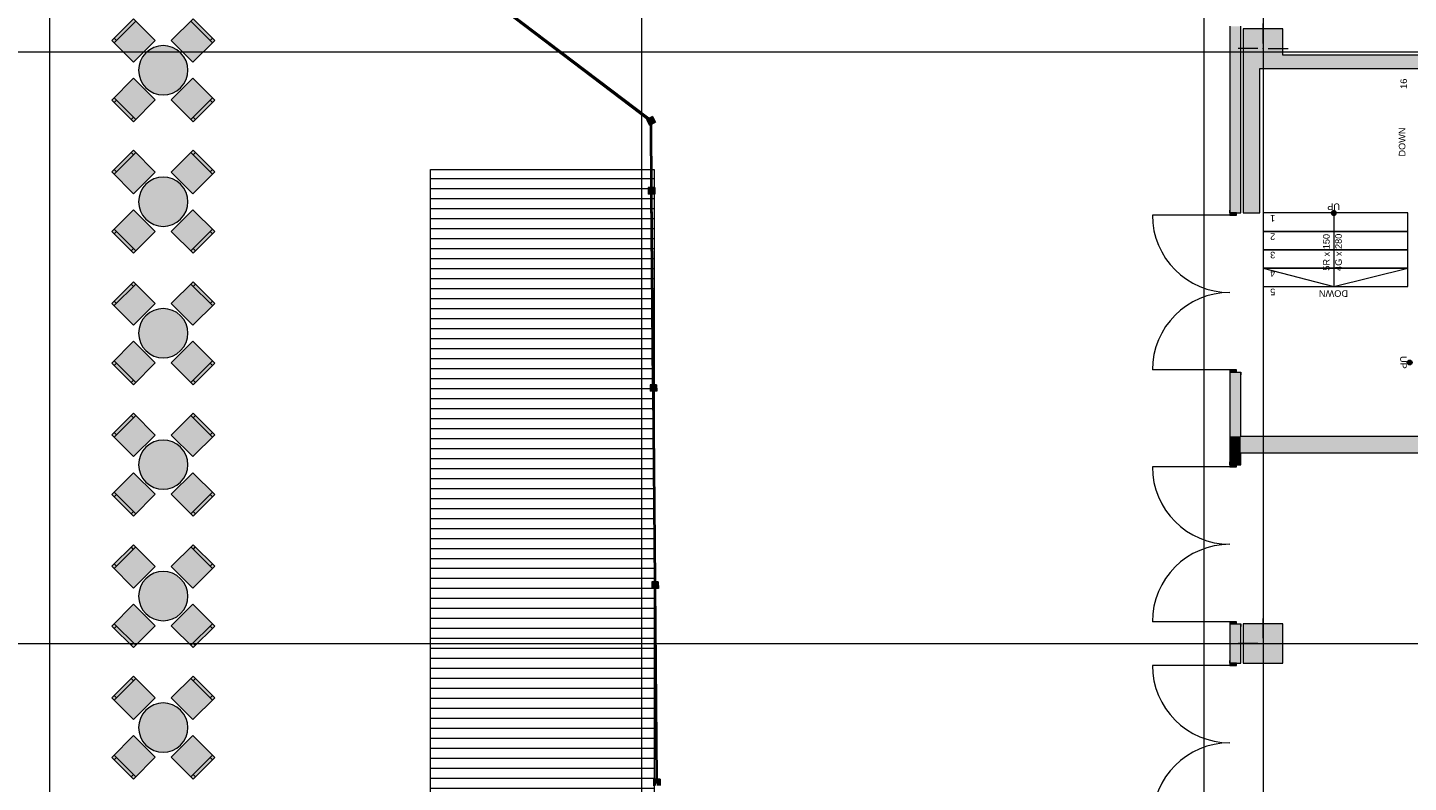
# Model space of a CAD drawing. Header units: millimetres. Extents: x -14761 to 157739, y -22400 to 107990.
# Tile 53 of 256: x 17665 to 38660, y 60888 to 72370. Entities that reach past the tile are written whole.
import ezdxf

# ---------------------------------------------------------------- set-up
doc = ezdxf.new("R2010")
doc.units = ezdxf.units.MM
doc.header["$MEASUREMENT"] = 0
doc.linetypes.add('Wipeout_Contour', pattern=[1000, 0, -1000])
for name, color, linetype in [('Интерьер - Мебель', 7, 'Continuous'), ('Конструктив - Колонны', 7, 'Continuous'), ('Конструктив - лестницы сущ', 7, 'Continuous'), ('Конструктив - Стены Внутр сущ.', 7, 'Continuous'), ('Конструктив - Стены наружние фасад', 7, 'Continuous'), ('Местность - Забор', 7, 'Continuous'), ('Элемент Модели - Оси', 7, 'Continuous')]:
    doc.layers.add(name, color=color, linetype=linetype)
doc.styles.add('СГЕНЕРИР_СТИЛЬ_1', font='txt')

msp = doc.modelspace()

# ---------------------------------------------------------------- hatches: boundary and pattern name
at = {"linetype": 'Continuous', "lineweight": 15, "true_color": 0xb1b1b1}
h = msp.add_hatch(dxfattribs=at)
h.set_pattern_fill('Настил_01', color=253, style=0, pattern_type=2)
h.set_pattern_definition([(0, (0, 0), (0, 152), [])])
h.paths.add_polyline_path([(23793, 70209), (27193, 70209), (27193, 49809), (23793, 49809)])
at = {"layer": 'Интерьер - Мебель', "linetype": 'Continuous', "lineweight": 0, "true_color": 0xffffff}
for points in [[(19276, 71843), (19605, 72172), (19273, 72504), (18944, 72175)], [(19849, 72172), (20178, 71843), (20510, 72175), (20181, 72504)], [(19992, 71986, 1), (19462, 71456, 1)], [(19605, 71270), (19276, 71599), (18944, 71266), (19273, 70938)], [(20178, 71599), (19849, 71270), (20181, 70938), (20510, 71266)], [(19276, 69843), (19605, 70172), (19273, 70504), (18944, 70175)], [(19849, 70172), (20178, 69843), (20510, 70175), (20181, 70504)], [(19992, 69986, 1), (19462, 69456, 1)], [(19605, 69270), (19276, 69599), (18944, 69266), (19273, 68938)], [(20178, 69599), (19849, 69270), (20181, 68938), (20510, 69266)], [(19276, 67843), (19605, 68172), (19273, 68504), (18944, 68175)], [(19849, 68172), (20178, 67843), (20510, 68175), (20181, 68504)], [(19992, 67986, 1), (19462, 67456, 1)], [(19605, 67270), (19276, 67599), (18944, 67266), (19273, 66938)], [(20178, 67599), (19849, 67270), (20181, 66938), (20510, 67266)], [(19276, 65843), (19605, 66172), (19273, 66504), (18944, 66175)], [(19849, 66172), (20178, 65843), (20510, 66175), (20181, 66504)], [(19992, 65986, 1), (19462, 65456, 1)], [(19605, 65270), (19276, 65599), (18944, 65266), (19273, 64938)], [(20178, 65599), (19849, 65270), (20181, 64938), (20510, 65266)], [(19276, 63843), (19605, 64172), (19273, 64504), (18944, 64175)], [(19849, 64172), (20178, 63843), (20510, 64175), (20181, 64504)], [(19992, 63986, 1), (19462, 63456, 1)], [(19605, 63270), (19276, 63599), (18944, 63266), (19273, 62938)], [(20178, 63599), (19849, 63270), (20181, 62938), (20510, 63266)], [(19276, 61843), (19605, 62172), (19273, 62504), (18944, 62175)], [(19849, 62172), (20178, 61843), (20510, 62175), (20181, 62504)], [(19992, 61986, 1), (19462, 61456, 1)], [(19605, 61270), (19276, 61599), (18944, 61266), (19273, 60938)], [(20178, 61599), (19849, 61270), (20181, 60938), (20510, 61266)]]:
    msp.add_hatch(color=7, dxfattribs=at).paths.add_polyline_path(points)
at = {"layer": 'Конструктив - Колонны', "linetype": 'Continuous', "lineweight": 0, "true_color": 0x000000}
for points in [[(36150, 71750), (36400, 71750), (36750, 71750), (36750, 71950), (36750, 72350), (36150, 72350)], [(36150, 62700), (36750, 62700), (36750, 63300), (36150, 63300)]]:
    msp.add_hatch(color=18, dxfattribs=at).paths.add_polyline_path(points)
at = {"layer": 'Конструктив - лестницы сущ', "linetype": 'Continuous', "lineweight": 0, "true_color": 0xffffff}
for points in [[(37488, 69550, 1), (37563, 69550, 1)], [(38680, 67313, 1), (38680, 67238, 1)]]:
    msp.add_hatch(color=7, dxfattribs=at).paths.add_polyline_path(points)
at = {"layer": 'Конструктив - Стены Внутр сущ.', "linetype": 'Continuous', "lineweight": 0, "true_color": 0x000000}
for points in [[(44700, 71950), (36750, 71950), (36750, 71750), (44700, 71750)], [(36150, 71750), (36150, 69550), (36400, 69550), (36400, 71750)], [(35990, 65900), (35990, 66150), (35960, 66150), (35960, 65900)], [(36110, 65900), (36110, 66150), (35990, 66150), (35990, 65900)], [(36110, 66150), (36110, 65900), (42950, 65900), (42950, 66150)]]:
    msp.add_hatch(color=18, dxfattribs=at).paths.add_polyline_path(points)
at = {"layer": 'Конструктив - Стены наружние фасад', "linetype": 'Continuous', "lineweight": 0, "true_color": 0x000000}
for points in [[(35945, 72390), (35945, 69550), (35960, 69550), (35960, 72390)], [(35960, 72390), (35960, 69550), (35990, 69550), (35990, 72390)], [(35990, 72390), (35990, 69550), (36110, 69550), (36110, 72390)], [(35945, 65720), (35960, 65720), (35960, 67130), (35945, 67130)], [(35960, 66150), (35990, 66150), (35990, 67130), (35960, 67130)], [(35990, 66150), (36110, 66150), (36110, 67130), (35990, 67130)], [(35960, 65900), (35960, 65720), (35990, 65720), (35990, 65900)], [(35990, 65900), (35990, 65720), (36110, 65720), (36110, 65900)], [(35960, 63300), (35945, 63300), (35945, 62700), (35960, 62700)], [(35960, 63300), (35960, 62700), (35990, 62700), (35990, 63300)], [(35990, 63300), (35990, 62700), (36110, 62700), (36110, 63300)]]:
    msp.add_hatch(color=18, dxfattribs=at).paths.add_polyline_path(points)
at = {"layer": 'Конструктив - Стены наружние фасад', "linetype": 'Continuous', "lineweight": 0, "true_color": 0x7f7f7f}
for points in [[(35945, 69550), (35945, 69518), (36045, 69518), (36045, 69550)], [(36045, 67130), (36045, 67162), (35945, 67162), (35945, 67130)], [(35945, 65720), (35945, 65688), (36045, 65688), (36045, 65720)], [(36045, 63300), (36045, 63332), (35945, 63332), (35945, 63300)], [(35945, 62700), (35945, 62668), (36045, 62668), (36045, 62700)]]:
    msp.add_hatch(color=8, dxfattribs=at).paths.add_polyline_path(points)

# ---------------------------------------------------------------- linework, layer by layer
at = {"color": 7, "linetype": 'Continuous', "lineweight": 15, "flags": 128}
msp.add_lwpolyline([(23793, 70209), (27193, 70209), (27193, 49809), (23793, 49809)], close=True, dxfattribs=at)
at = {"layer": 'Интерьер - Мебель', "color": 7, "linetype": 'Continuous', "lineweight": 15}
for p, q in [((18979, 72140), (19308, 72469)), ((20146, 72469), (20475, 72140)), ((19015, 72175), (18979, 72210)), ((20439, 72175), (20475, 72210)), ((19308, 70973), (18979, 71302)), ((19015, 71266), (18979, 71231)), ((20475, 71302), (20146, 70973)), ((20439, 71266), (20475, 71231)), ((19273, 71008), (19237, 70973)), ((20181, 71008), (20217, 70973)), ((18979, 70140), (19308, 70469)), ((19273, 70433), (19237, 70469)), ((20146, 70469), (20475, 70140)), ((20181, 70433), (20217, 70469)), ((19015, 70175), (18979, 70210)), ((20439, 70175), (20475, 70210)), ((19308, 68973), (18979, 69302)), ((20475, 69302), (20146, 68973)), ((19015, 69266), (18979, 69231)), ((20439, 69266), (20475, 69231)), ((19273, 69008), (19237, 68973)), ((20181, 69008), (20217, 68973)), ((18979, 68140), (19308, 68469)), ((19273, 68433), (19237, 68469)), ((20146, 68469), (20475, 68140)), ((20181, 68433), (20217, 68469)), ((19015, 68175), (18979, 68210)), ((20439, 68175), (20475, 68210)), ((19308, 66973), (18979, 67302)), ((19015, 67266), (18979, 67231)), ((20475, 67302), (20146, 66973)), ((20439, 67266), (20475, 67231)), ((19273, 67008), (19237, 66973)), ((20181, 67008), (20217, 66973)), ((18979, 66140), (19308, 66469)), ((19273, 66433), (19237, 66469)), ((20146, 66469), (20475, 66140)), ((20181, 66433), (20217, 66469)), ((19015, 66175), (18979, 66210)), ((20439, 66175), (20475, 66210)), ((19308, 64973), (18979, 65302)), ((20475, 65302), (20146, 64973)), ((19015, 65266), (18979, 65231)), ((20439, 65266), (20475, 65231)), ((19273, 65008), (19237, 64973)), ((20181, 65008), (20217, 64973)), ((18979, 64140), (19308, 64469)), ((19273, 64433), (19237, 64469)), ((20146, 64469), (20475, 64140)), ((20181, 64433), (20217, 64469)), ((19015, 64175), (18979, 64210)), ((20439, 64175), (20475, 64210)), ((19308, 62973), (18979, 63302)), ((19015, 63266), (18979, 63231)), ((20475, 63302), (20146, 62973)), ((20439, 63266), (20475, 63231)), ((19273, 63008), (19237, 62973)), ((20181, 63008), (20217, 62973)), ((18979, 62140), (19308, 62469)), ((19273, 62433), (19237, 62469)), ((20146, 62469), (20475, 62140)), ((20181, 62433), (20217, 62469)), ((19015, 62175), (18979, 62210)), ((20439, 62175), (20475, 62210)), ((19308, 60973), (18979, 61302)), ((19015, 61266), (18979, 61231)), ((20475, 61302), (20146, 60973)), ((20439, 61266), (20475, 61231)), ((19273, 61008), (19237, 60973)), ((20181, 61008), (20217, 60973))]:
    msp.add_line(p, q, dxfattribs=at)
at = {"layer": 'Интерьер - Мебель', "color": 7, "linetype": 'Continuous', "lineweight": 15, "flags": 128}
for points in [[(19276, 71843), (19605, 72172), (19273, 72504), (18944, 72175)], [(19849, 72172), (20178, 71843), (20510, 72175), (20181, 72504)], [(19605, 71270), (19276, 71599), (18944, 71266), (19273, 70938)], [(20178, 71599), (19849, 71270), (20181, 70938), (20510, 71266)], [(19276, 69843), (19605, 70172), (19273, 70504), (18944, 70175)], [(19849, 70172), (20178, 69843), (20510, 70175), (20181, 70504)], [(19605, 69270), (19276, 69599), (18944, 69266), (19273, 68938)], [(20178, 69599), (19849, 69270), (20181, 68938), (20510, 69266)], [(19276, 67843), (19605, 68172), (19273, 68504), (18944, 68175)], [(19849, 68172), (20178, 67843), (20510, 68175), (20181, 68504)], [(19605, 67270), (19276, 67599), (18944, 67266), (19273, 66938)], [(20178, 67599), (19849, 67270), (20181, 66938), (20510, 67266)], [(19276, 65843), (19605, 66172), (19273, 66504), (18944, 66175)], [(19849, 66172), (20178, 65843), (20510, 66175), (20181, 66504)], [(19605, 65270), (19276, 65599), (18944, 65266), (19273, 64938)], [(20178, 65599), (19849, 65270), (20181, 64938), (20510, 65266)], [(19276, 63843), (19605, 64172), (19273, 64504), (18944, 64175)], [(19849, 64172), (20178, 63843), (20510, 64175), (20181, 64504)], [(19605, 63270), (19276, 63599), (18944, 63266), (19273, 62938)], [(20178, 63599), (19849, 63270), (20181, 62938), (20510, 63266)], [(19276, 61843), (19605, 62172), (19273, 62504), (18944, 62175)], [(19849, 62172), (20178, 61843), (20510, 62175), (20181, 62504)], [(19605, 61270), (19276, 61599), (18944, 61266), (19273, 60938)], [(20178, 61599), (19849, 61270), (20181, 60938), (20510, 61266)]]:
    msp.add_lwpolyline(points, close=True, dxfattribs=at)
for points in [[(19992, 71986, 1), (19462, 71456, 1)], [(19992, 69986, 1), (19462, 69456, 1)], [(19992, 67986, 1), (19462, 67456, 1)], [(19992, 65986, 1), (19462, 65456, 1)], [(19992, 63986, 1), (19462, 63456, 1)], [(19992, 61986, 1), (19462, 61456, 1)]]:
    msp.add_lwpolyline(points, format="xyb", close=True, dxfattribs=at)
at = {"layer": 'Конструктив - Колонны', "color": 7, "linetype": 'Continuous', "lineweight": 15}
for p, q in [((36450, 72130), (36450, 72430)), ((36370, 72050), (36070, 72050)), ((36530, 72050), (36830, 72050)), ((36450, 71970), (36450, 71670)), ((36450, 63080), (36450, 63380)), ((36370, 63000), (36070, 63000)), ((36530, 63000), (36830, 63000)), ((36450, 62920), (36450, 62620))]:
    msp.add_line(p, q, dxfattribs=at)
at = {"layer": 'Конструктив - Колонны', "color": 7, "linetype": 'Continuous', "lineweight": 15, "flags": 128}
for points in [[(36750, 71950), (36750, 72350), (36150, 72350), (36150, 71750)], [(36400, 71750), (36750, 71750)]]:
    msp.add_lwpolyline(points, dxfattribs=at)
msp.add_lwpolyline([(36150, 62700), (36750, 62700), (36750, 63300), (36150, 63300)], close=True, dxfattribs=at)
at = {"layer": 'Конструктив - Колонны', "color": 7, "linetype": 'Continuous', "lineweight": 15}
for p in [(36450, 72050), (36450, 63000)]:
    msp.add_point(p, dxfattribs=at)
at = {"layer": 'Конструктив - лестницы сущ', "color": 7, "linetype": 'Continuous', "lineweight": 15}
for p, q in [((38650, 69550), (36450, 69550)), ((36450, 69550), (36450, 68430)), ((38650, 69550), (36450, 69550)), ((36450, 69550), (36450, 69270)), ((37525, 69550), (37525, 69270)), ((38650, 68430), (38650, 69550)), ((38650, 69270), (38650, 69550)), ((36450, 69270), (38650, 69270)), ((38650, 69270), (36450, 69270)), ((36450, 69270), (36450, 68990)), ((37525, 69270), (37525, 68710)), ((38650, 68990), (38650, 69270)), ((36450, 68990), (38650, 68990)), ((38650, 68990), (36450, 68990)), ((36450, 68990), (36450, 68710)), ((38650, 68710), (38650, 68990)), ((36450, 68710), (38650, 68710)), ((38650, 68710), (36450, 68710)), ((36450, 68710), (36450, 68430)), ((36450, 68710), (37525, 68430)), ((37525, 68710), (37525, 68430)), ((37525, 68430), (38650, 68710)), ((38650, 68430), (38650, 68710)), ((36450, 68430), (38650, 68430)), ((36450, 68430), (38650, 68430))]:
    msp.add_line(p, q, dxfattribs=at)
at = {"layer": 'Конструктив - лестницы сущ', "color": 7, "linetype": 'Continuous', "lineweight": 15, "flags": 128}
for points in [[(37488, 69550, 1), (37563, 69550, 1)], [(38680, 67313, -1), (38680, 67238, -1)]]:
    msp.add_lwpolyline(points, format="xyb", close=True, dxfattribs=at)
at = {"layer": 'Конструктив - Стены Внутр сущ.', "color": 7, "linetype": 'Continuous', "lineweight": 15, "flags": 128}
for points in [[(44700, 71950), (36750, 71950)], [(36150, 71750), (36150, 69550)], [(36400, 69550), (36400, 71750)], [(36750, 71750), (44700, 71750)], [(36150, 69550), (36400, 69550)], [(42950, 66150), (36110, 66150)], [(36110, 65900), (42950, 65900)]]:
    msp.add_lwpolyline(points, dxfattribs=at)
at = {"layer": 'Конструктив - Стены наружние фасад', "color": 7, "linetype": 'Continuous', "lineweight": 15}
for p, q in [((35945, 69518), (34767, 69518)), ((35945, 69550), (35945, 69593)), ((35945, 69550), (35945, 69593)), ((35945, 69550), (35945, 69593)), ((35945, 69550), (35960, 69550)), ((35945, 69550), (35945, 69518)), ((36045, 69550), (35945, 69550)), ((35945, 69550), (35960, 69550)), ((35945, 69550), (35960, 69550)), ((35945, 69518), (36045, 69518)), ((35960, 69550), (35990, 69550)), ((35960, 69550), (35990, 69550)), ((35960, 69550), (35990, 69550)), ((35990, 69550), (36045, 69550)), ((35990, 69550), (36045, 69550)), ((35990, 69550), (36045, 69550)), ((36045, 69550), (36110, 69550)), ((36045, 69518), (36045, 69550)), ((36045, 69550), (36110, 69550)), ((36045, 69550), (36110, 69550)), ((36110, 69550), (36110, 69593)), ((36110, 69550), (36110, 69593)), ((36110, 69550), (36110, 69593)), ((35945, 67162), (34767, 67162)), ((36045, 67162), (35945, 67162)), ((35945, 67162), (35945, 67130)), ((35945, 67130), (35945, 67087)), ((35945, 67130), (35960, 67130)), ((35945, 67130), (36045, 67130)), ((35945, 67130), (35960, 67130)), ((35945, 67130), (35960, 67130)), ((35945, 67130), (35945, 67087)), ((35945, 67130), (35945, 67087)), ((35960, 67130), (35990, 67130)), ((35960, 67130), (35990, 67130)), ((35960, 67130), (35990, 67130)), ((35990, 67130), (36045, 67130)), ((35990, 67130), (36045, 67130)), ((35990, 67130), (36045, 67130)), ((36045, 67130), (36045, 67162)), ((36045, 67130), (36110, 67130)), ((36045, 67130), (36110, 67130)), ((36045, 67130), (36110, 67130)), ((36110, 67130), (36110, 67087)), ((36110, 67130), (36110, 67087)), ((36110, 67130), (36110, 67087)), ((35945, 65720), (35945, 65763)), ((35945, 65720), (35945, 65763)), ((35945, 65720), (35945, 65763)), ((35945, 65720), (35960, 65720)), ((35945, 65720), (35945, 65688)), ((36045, 65720), (35945, 65720)), ((35945, 65720), (35960, 65720)), ((35945, 65720), (35960, 65720)), ((35960, 65720), (35990, 65720)), ((35960, 65720), (35990, 65720)), ((35960, 65720), (35990, 65720)), ((35990, 65720), (36045, 65720)), ((35990, 65720), (36045, 65720)), ((35990, 65720), (36045, 65720)), ((36045, 65720), (36110, 65720)), ((36045, 65688), (36045, 65720)), ((36045, 65720), (36110, 65720)), ((36045, 65720), (36110, 65720)), ((36110, 65720), (36110, 65763)), ((36110, 65720), (36110, 65763)), ((36110, 65720), (36110, 65763)), ((35945, 65688), (34767, 65688)), ((35945, 65688), (36045, 65688)), ((35945, 63332), (34767, 63332)), ((36045, 63332), (35945, 63332)), ((35945, 63332), (35945, 63300)), ((35945, 63300), (35945, 63257)), ((35945, 63300), (35960, 63300)), ((35945, 63300), (36045, 63300)), ((35945, 63300), (35960, 63300)), ((35945, 63300), (35960, 63300)), ((35945, 63300), (35945, 63257)), ((35945, 63300), (35945, 63257)), ((35960, 63300), (35990, 63300)), ((35960, 63300), (35990, 63300)), ((35960, 63300), (35990, 63300)), ((35990, 63300), (36045, 63300)), ((35990, 63300), (36045, 63300)), ((35990, 63300), (36045, 63300)), ((36045, 63300), (36045, 63332)), ((36045, 63300), (36110, 63300)), ((36045, 63300), (36110, 63300)), ((36045, 63300), (36110, 63300)), ((36110, 63300), (36110, 63257)), ((36110, 63300), (36110, 63257)), ((36110, 63300), (36110, 63257)), ((35945, 62668), (34767, 62668)), ((35945, 62700), (35945, 62743)), ((35945, 62700), (35945, 62743)), ((35945, 62700), (35945, 62743)), ((35945, 62700), (35960, 62700)), ((35945, 62700), (35945, 62668)), ((36045, 62700), (35945, 62700)), ((35945, 62700), (35960, 62700)), ((35945, 62700), (35960, 62700)), ((35945, 62668), (36045, 62668)), ((35960, 62700), (35990, 62700)), ((35960, 62700), (35990, 62700)), ((35960, 62700), (35990, 62700)), ((35990, 62700), (36045, 62700)), ((35990, 62700), (36045, 62700)), ((35990, 62700), (36045, 62700)), ((36045, 62700), (36110, 62700)), ((36045, 62668), (36045, 62700)), ((36045, 62700), (36110, 62700)), ((36045, 62700), (36110, 62700)), ((36110, 62700), (36110, 62743)), ((36110, 62700), (36110, 62743)), ((36110, 62700), (36110, 62743))]:
    msp.add_line(p, q, dxfattribs=at)
at = {"layer": 'Конструктив - Стены наружние фасад', "color": 7, "linetype": 'Continuous', "lineweight": 15, "flags": 128}
for points in [[(35945, 72390), (35945, 69550)], [(36110, 69550), (36110, 72390)], [(35945, 67130), (35945, 65720)], [(36110, 66150), (36110, 67130)], [(36110, 65720), (36110, 65900)], [(35945, 63300), (35945, 62700)], [(36110, 62700), (36110, 63300)]]:
    msp.add_lwpolyline(points, dxfattribs=at)
at = {"layer": 'Конструктив - Стены наружние фасад', "color": 7, "linetype": 'Continuous', "lineweight": 15}
for centre, start, end in [((35945, 69518), 180, 270), ((35945, 67162), 90, 180), ((35945, 65688), 180, 270), ((35945, 63332), 90, 180), ((35945, 62668), 180, 270), ((35945, 60312), 90, 180)]:
    msp.add_arc(centre, 1178, start, end, dxfattribs=at)
at = {"layer": 'Элемент Модели - Оси', "color": 7, "linetype": 'Continuous', "lineweight": 15}
for p, q in [((18000, 92200), (18000, -1975)), ((27000, 92200), (27000, -1975)), ((35550, 92200), (35550, -1975)), ((36450, 92200), (36450, -1975)), ((-12761, 72000), (155650, 72000)), ((-12761, 63000), (155650, 63000))]:
    msp.add_line(p, q, dxfattribs=at)

# ---------------------------------------------------------------- texts
at = {"layer": 'Конструктив - лестницы сущ', "color": 161, "lineweight": 20, "true_color": 0x78aaff, "char_height": 100, "style": 'СГЕНЕРИР_СТИЛЬ_1'}
for s, insert, attachment_point, rotation in [('\\A1;{\\pql;\\fArial|b0|i0|c204|p38;16}', (38590, 71438), 4, 90), ('\\A1;{\\pql;\\fArial|b0|i0|c204|p38;DOWN}', (38565, 70408), 4, 90), ('\\A1;{\\pql;\\fArial|b0|i0|c204|p38;1}', (36636, 69469), 4, 180), ('\\A1;{\\pql;\\fArial|b0|i0|c204|p38;UP}', (37620, 69645), 4, 180), ('\\A1;{\\pqc;\\pt0,7100;\\fArial|b0|i0|c204|p38;5R x \\fArial|b0|i0|c204|p38;150\\fArial|b0|i0|c204|p38;\\A1{\\H.66x;\\S^  ;}\\fArial|b0|i0|c204|p38;\\fArial|b0|i0|c204|p38;\\fArial|b0|i0|c204|p38;\\fArial|b0|i0|c204|p38;\\A1{\\H.66x;\\S^  ;}\\fArial|b0|i0|c204|p38;\\fArial|b0|i0|c204|p38;\\fArial|b0|i0|c204|p38;\\fArial|b0|i0|c204|p38;\\A1{\\H.66x;\\S^  ;}\\fArial|b0|i0|c204|p38;}', (37492, 68990), 8, 90), ('\\A1;{\\pqc;\\pt0,7100;\\fArial|b0|i0|c204|p38;4G x \\fArial|b0|i0|c204|p38;280\\fArial|b0|i0|c204|p38;\\A1{\\H.66x;\\S^  ;}\\fArial|b0|i0|c204|p38;\\fArial|b0|i0|c204|p38;\\fArial|b0|i0|c204|p38;\\fArial|b0|i0|c204|p38;\\A1{\\H.66x;\\S^  ;}\\fArial|b0|i0|c204|p38;\\fArial|b0|i0|c204|p38;\\fArial|b0|i0|c204|p38;\\fArial|b0|i0|c204|p38;\\A1{\\H.66x;\\S^  ;}\\fArial|b0|i0|c204|p38;}', (37548, 68990), 2, 90), ('\\A1;{\\pql;\\fArial|b0|i0|c204|p38;2}', (36636, 69189), 4, 180), ('\\A1;{\\pql;\\fArial|b0|i0|c204|p38;3}', (36636, 68910), 4, 180), ('\\A1;{\\pql;\\fArial|b0|i0|c204|p38;4}', (36636, 68629), 4, 180), ('\\A1;{\\pql;\\fArial|b0|i0|c204|p38;5}', (36636, 68350), 4, 180), ('\\A1;{\\pql;\\fArial|b0|i0|c204|p38;DOWN}', (37742, 68325), 4, 180), ('\\A1;{\\pqr;\\fArial|b0|i0|c204|p38;UP}', (38585, 67180), 6, 270)]:
    msp.add_mtext(s, dxfattribs=dict(at, insert=insert, attachment_point=attachment_point, rotation=rotation))

# ---------------------------------------------------------------- next in the draw order: wipeouts: each hides what was drawn before it
at = {"color": 254, "linetype": 'Wipeout_Contour', "lineweight": 0, "ltscale": 916942.560478}
msp.add_wipeout([(24771, 72754), (24765, 72746), (24789, 72728), (24786, 72724), (27089, 70980), (27094, 70983), (27120, 70963), (27126, 70971), (27104, 70988), (27109, 70990), (24798, 72740), (24795, 72736)], dxfattribs=at).dxf.layer = 'Местность - Забор'
at = {"color": 254, "linetype": 'Wipeout_Contour', "lineweight": 0, "ltscale": 816829.760922}
msp.add_wipeout([(27196, 63837), (27221, 60938), (27226, 60938), (27226, 60908), (27236, 60908), (27236, 60938), (27241, 60938), (27216, 63838), (27211, 63838), (27211, 63868), (27201, 63867), (27201, 63837)], dxfattribs=at).dxf.layer = 'Местность - Забор'

# ---------------------------------------------------------------- next in the draw order: hatches: boundary and pattern name
at = {"layer": 'Местность - Забор', "linetype": 'Continuous', "lineweight": 0, "true_color": 0x000000}
msp.add_hatch(color=18, dxfattribs=at).paths.add_polyline_path([(27236, 60908), (27226, 60908), (27226, 60938), (27181, 60937), (27182, 60837), (27227, 60838), (27227, 60868), (27237, 60868), (27237, 60838), (27282, 60838), (27281, 60938), (27236, 60938)])

# ---------------------------------------------------------------- next in the draw order: linework, layer by layer
at = {"layer": 'Местность - Забор', "color": 7, "linetype": 'Continuous', "lineweight": 15}
for p, q in [((27226, 60938), (27181, 60937)), ((27181, 60937), (27182, 60837)), ((27226, 60938), (27226, 60908)), ((27236, 60908), (27226, 60908)), ((27236, 60938), (27236, 60908)), ((27281, 60938), (27236, 60938)), ((27281, 60938), (27282, 60838))]:
    msp.add_line(p, q, dxfattribs=at)

# ---------------------------------------------------------------- next in the draw order: wipeouts: each hides what was drawn before it
at = {"color": 254, "linetype": 'Wipeout_Contour', "lineweight": 0, "ltscale": 849822.211302}
msp.add_wipeout([(27170, 66837), (27195, 63937), (27200, 63937), (27200, 63907), (27210, 63908), (27210, 63938), (27215, 63938), (27190, 66837), (27185, 66837), (27184, 66867), (27174, 66867), (27175, 66837)], dxfattribs=at).dxf.layer = 'Местность - Забор'

# ---------------------------------------------------------------- next in the draw order: hatches: boundary and pattern name
at = {"layer": 'Местность - Забор', "linetype": 'Continuous', "lineweight": 0, "true_color": 0x000000}
for points in [[(27210, 63908), (27200, 63907), (27200, 63937), (27155, 63937), (27156, 63837), (27201, 63837), (27201, 63867), (27211, 63868), (27211, 63838), (27256, 63838), (27255, 63938), (27210, 63938)], [(27221, 60908), (27241, 60908), (27216, 63868), (27196, 63867)]]:
    msp.add_hatch(color=18, dxfattribs=at).paths.add_polyline_path(points)

# ---------------------------------------------------------------- next in the draw order: linework, layer by layer
at = {"layer": 'Местность - Забор', "color": 7, "linetype": 'Continuous', "lineweight": 15}
for p, q in [((27155, 63937), (27156, 63837)), ((27200, 63937), (27155, 63937)), ((27201, 63837), (27156, 63837)), ((27200, 63937), (27200, 63907)), ((27210, 63908), (27200, 63907)), ((27211, 63868), (27201, 63867)), ((27201, 63867), (27201, 63837)), ((27210, 63938), (27210, 63908)), ((27255, 63938), (27210, 63938)), ((27211, 63868), (27211, 63838)), ((27256, 63838), (27211, 63838)), ((27255, 63938), (27256, 63838))]:
    msp.add_line(p, q, dxfattribs=at)
at = {"layer": 'Местность - Забор', "color": 7, "linetype": 'Continuous', "lineweight": 15, "flags": 128}
msp.add_lwpolyline([(27221, 60908), (27241, 60908), (27216, 63868), (27196, 63867)], close=True, dxfattribs=at)
for points in [[(27221, 60938), (27196, 63837)], [(27241, 60938), (27216, 63838)]]:
    msp.add_lwpolyline(points, dxfattribs=at)

# ---------------------------------------------------------------- next in the draw order: wipeouts: each hides what was drawn before it
at = {"color": 254, "linetype": 'Wipeout_Contour', "lineweight": 0, "ltscale": 883049.901164}
msp.add_wipeout([(27143, 69837), (27169, 66937), (27174, 66937), (27174, 66907), (27184, 66907), (27184, 66937), (27189, 66937), (27163, 69837), (27158, 69837), (27158, 69867), (27148, 69867), (27148, 69837)], dxfattribs=at).dxf.layer = 'Местность - Забор'

# ---------------------------------------------------------------- next in the draw order: hatches: boundary and pattern name
at = {"layer": 'Местность - Забор', "linetype": 'Continuous', "lineweight": 0, "true_color": 0x000000}
for points in [[(27184, 66907), (27174, 66907), (27174, 66937), (27129, 66937), (27130, 66837), (27175, 66837), (27174, 66867), (27184, 66867), (27185, 66837), (27230, 66838), (27229, 66938), (27184, 66937)], [(27195, 63907), (27215, 63908), (27189, 66867), (27169, 66867)]]:
    msp.add_hatch(color=18, dxfattribs=at).paths.add_polyline_path(points)

# ---------------------------------------------------------------- next in the draw order: linework, layer by layer
at = {"layer": 'Местность - Забор', "color": 7, "linetype": 'Continuous', "lineweight": 15}
for p, q in [((27129, 66937), (27130, 66837)), ((27174, 66937), (27129, 66937)), ((27175, 66837), (27130, 66837)), ((27174, 66937), (27174, 66907)), ((27184, 66907), (27174, 66907)), ((27174, 66867), (27175, 66837)), ((27184, 66867), (27174, 66867)), ((27229, 66938), (27184, 66937)), ((27184, 66937), (27184, 66907)), ((27184, 66867), (27185, 66837)), ((27230, 66838), (27185, 66837)), ((27229, 66938), (27230, 66838))]:
    msp.add_line(p, q, dxfattribs=at)
at = {"layer": 'Местность - Забор', "color": 7, "linetype": 'Continuous', "lineweight": 15, "flags": 128}
msp.add_lwpolyline([(27195, 63907), (27215, 63908), (27189, 66867), (27169, 66867)], close=True, dxfattribs=at)
for points in [[(27195, 63937), (27170, 66837)], [(27215, 63938), (27190, 66837)]]:
    msp.add_lwpolyline(points, dxfattribs=at)

# ---------------------------------------------------------------- next in the draw order: wipeouts: each hides what was drawn before it
at = {"color": 254, "linetype": 'Wipeout_Contour', "lineweight": 0, "ltscale": 905626.365851}
msp.add_wipeout([(27134, 70891), (27142, 69937), (27147, 69937), (27148, 69907), (27158, 69907), (27157, 69937), (27162, 69937), (27154, 70901), (27149, 70898), (27149, 70926), (27139, 70926), (27139, 70893)], dxfattribs=at).dxf.layer = 'Местность - Забор'

# ---------------------------------------------------------------- next in the draw order: hatches: boundary and pattern name
at = {"layer": 'Местность - Забор', "linetype": 'Continuous', "lineweight": 0, "true_color": 0x000000}
for points in [[(27117, 70959), (27129, 70975), (24774, 72758), (24762, 72742)], [(27149, 70926), (27149, 70898), (27211, 70929), (27166, 71019), (27104, 70988), (27126, 70971), (27120, 70963), (27094, 70983), (27076, 70974), (27121, 70884), (27139, 70893), (27139, 70926)], [(27143, 69907), (27163, 69907), (27154, 70926), (27134, 70926)], [(27158, 69907), (27148, 69907), (27147, 69937), (27102, 69937), (27103, 69837), (27148, 69837), (27148, 69867), (27158, 69867), (27158, 69837), (27203, 69838), (27202, 69938), (27157, 69937)], [(27169, 66907), (27189, 66907), (27163, 69867), (27143, 69867)]]:
    msp.add_hatch(color=18, dxfattribs=at).paths.add_polyline_path(points)

# ---------------------------------------------------------------- next in the draw order: linework, layer by layer
at = {"layer": 'Местность - Забор', "color": 7, "linetype": 'Continuous', "lineweight": 15}
for p, q in [((27094, 70983), (27076, 70974)), ((27076, 70974), (27121, 70884)), ((27094, 70983), (27120, 70963)), ((27166, 71019), (27104, 70988)), ((27104, 70988), (27126, 70971)), ((27126, 70971), (27120, 70963)), ((27166, 71019), (27211, 70929)), ((27139, 70893), (27121, 70884)), ((27139, 70926), (27139, 70893)), ((27149, 70926), (27139, 70926)), ((27211, 70929), (27149, 70898)), ((27149, 70926), (27149, 70898)), ((27102, 69937), (27103, 69837)), ((27147, 69937), (27102, 69937)), ((27147, 69937), (27148, 69907)), ((27202, 69938), (27157, 69937)), ((27157, 69937), (27158, 69907)), ((27202, 69938), (27203, 69838)), ((27148, 69837), (27103, 69837)), ((27158, 69907), (27148, 69907)), ((27148, 69867), (27148, 69837)), ((27158, 69867), (27148, 69867)), ((27158, 69867), (27158, 69837)), ((27203, 69838), (27158, 69837))]:
    msp.add_line(p, q, dxfattribs=at)
at = {"layer": 'Местность - Забор', "color": 7, "linetype": 'Continuous', "lineweight": 15, "flags": 128}
for points in [[(27117, 70959), (27129, 70975), (24774, 72758), (24762, 72742)], [(27143, 69907), (27163, 69907), (27154, 70926), (27134, 70926)], [(27169, 66907), (27189, 66907), (27163, 69867), (27143, 69867)]]:
    msp.add_lwpolyline(points, close=True, dxfattribs=at)
for points in [[(27089, 70980), (24786, 72724)], [(27109, 70990), (24798, 72740)], [(27142, 69937), (27134, 70891)], [(27162, 69937), (27154, 70901)], [(27169, 66937), (27143, 69837)], [(27189, 66937), (27163, 69837)]]:
    msp.add_lwpolyline(points, dxfattribs=at)

doc.saveas('drawing.dxf')
